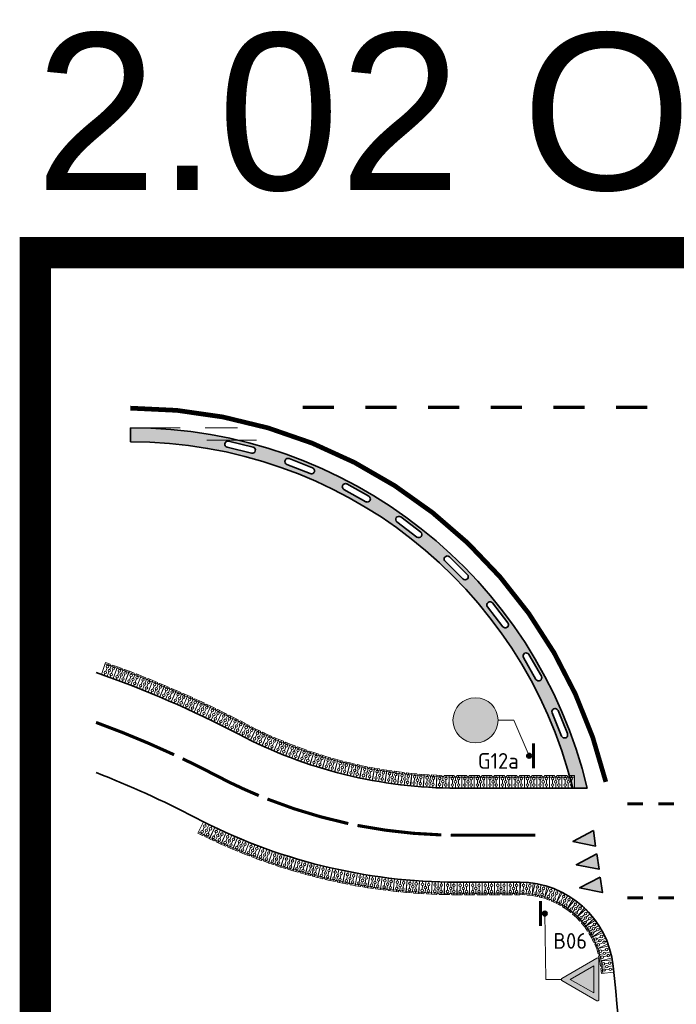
# Model space of a CAD drawing. Header units: metres. Extents: x -699 to 2316, y -1199 to 781.
# Tile 190 of 256: x 38 to 59, y -50 to -19. Entities that reach past the tile are written whole.
import ezdxf

# ---------------------------------------------------------------- set-up
doc = ezdxf.new("R2010")
doc.units = ezdxf.units.M
doc.linetypes.add('HIDDEN2', pattern=[4.762499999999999, 3.175, -1.5875])
for name, color, linetype, lineweight, true_color in [('N-WA-VW-VERKEERSTEKEN_BLAUW', 7, 'Continuous', 5, 0x005b8c), ('N-WA-VW-VERKEERSTEKEN_ROOD', 7, 'Continuous', 5, 0xbb1e10), ('N-WA-VW-VERKEERSTEKEN_WIT', 7, 'Continuous', 5, 0xf1f0ea)]:
    doc.layers.add(name, color=color, linetype=linetype, lineweight=lineweight, true_color=true_color)
for name, color, linetype, lineweight in [('N-WA-VW-VERKEERSTEKEN_BORD-G', 7, 'Continuous', 35), ('N-WE-VH-KANTVERHARDING-G', 210, 'Continuous', 35), ('N-WE-VH-STOOTBAND-G', 7, 'Continuous', 35), ('N-WE-VH-VERHARDING_ASFALT_CONSTRUCTIE-A', 252, 'Continuous', 18), ('N-WE-VH-VERHARDING_BETON-G', 252, 'Continuous', 35), ('N-WE-VH-VERHARDING_GRASBETONSTEEN-G', 70, 'Continuous', 35), ('N-WE-VW-MARKERING_DWARS_DRIEHOEK_5070-G', 7, 'VW-HAAIETAND70-L-N', 35), ('N-WE-VW-MARKERING_LANGS_STREEP_DOORGETROKKEN_010-G', 7, 'Continuous', 13), ('N-WE-VW-MARKERING_LANGS_STREEP_DOORGETROKKEN_015-G', 7, 'Continuous', 13), ('X-XX-AL-M', 7, 'Continuous', 18)]:
    doc.layers.add(name, color=color, linetype=linetype, lineweight=lineweight)
doc.layers.add('X-XX-AL-TEKENBLAD_VIEWPORT-G', color=7, linetype='Continuous', lineweight=18, plot=False)
doc.styles.add('ariel', font='arial.ttf')
doc.styles.add('NLCS-ISO Standaard', font='NLCS-ISO.ttf')
doc.linetypes.add('VW-HAAIETAND70-L-N', pattern='A,0,-0.5,[149,NLCS.SHX,S=1,R=0,X=-0.625,Y=0],-0.5', length=1)

# ---------------------------------------------------------------- blocks, each defined once
blk = doc.blocks.new('GBK4040I')
at = {"layer": 'N-WE-VH-VERHARDING_GRASBETONSTEEN-G', "color": 8, "lineweight": 5, "ltscale": 2}
for p, q in [((-0.1999999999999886, 0.3550000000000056), (0.2000000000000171, 0.3550000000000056)), ((-0.09999999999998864, 0.3400000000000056), (-0.09999999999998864, 0.4000000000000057)), ((1.423861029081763e-14, 0.2400000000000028), (1.423861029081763e-14, 0.3600000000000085)), ((0.1000000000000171, 0.3400000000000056), (0.1000000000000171, 0.4000000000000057)), ((-0.09999999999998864, 0.14), (-0.09999999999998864, 0.2600000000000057)), ((-0.09999999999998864, 0), (-0.09999999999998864, 0.06000000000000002)), ((1.423861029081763e-14, 0), (1.423861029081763e-14, 0.1600000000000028)), ((0.1000000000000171, 0.14), (0.1000000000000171, 0.2600000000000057)), ((0.1000000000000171, 0), (0.1000000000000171, 0.06000000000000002))]:
    blk.add_line(p, q, dxfattribs=at)
at = {"layer": 'N-WE-VH-VERHARDING_GRASBETONSTEEN-G', "lineweight": 18, "ltscale": 2}
blk.add_lwpolyline([(-0.03999999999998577, 0.4000000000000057), (-0.1999999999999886, 0.4000000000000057), (-0.1999999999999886, 2.449293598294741e-17), (0.2000000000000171, -2.449293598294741e-17), (0.2000000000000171, 0.4000000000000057), (0.04000000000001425, 0.4000000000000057)], dxfattribs=at)
at = {"layer": 'N-WE-VH-VERHARDING_GRASBETONSTEEN-G', "color": 8, "lineweight": 5, "ltscale": 2}
for centre in [(-0.09999999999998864, 0.3000000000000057), (0.1000000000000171, 0.3000000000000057), (-0.09999999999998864, 0.1), (1.423861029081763e-14, 0.2000000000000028), (0.1000000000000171, 0.1)]:
    blk.add_circle(centre, 0.04, dxfattribs=at)
at = {"layer": 'N-WE-VH-VERHARDING_GRASBETONSTEEN-G', "lineweight": 18, "ltscale": 2}
blk.add_arc((1.423861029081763e-14, 0.4000000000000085), 0.04, 180.000000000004, 359.999999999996, dxfattribs=at)
blk = doc.blocks.new('GBK4040U')
at = {"layer": 'N-WE-VH-VERHARDING_GRASBETONSTEEN-G', "color": 8, "lineweight": 5, "ltscale": 2}
for p, q in [((-0.0999999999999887, -0.06000000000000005), (-0.0999999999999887, 5.551115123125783e-17)), ((0.100000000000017, -0.06000000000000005), (0.100000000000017, 5.551115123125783e-17)), ((-0.1999999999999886, -0.04500000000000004), (0.2000000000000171, -0.04500000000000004)), ((-0.0999999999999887, -0.2600000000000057), (-0.0999999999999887, -0.14)), ((1.418309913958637e-14, -0.1600000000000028), (1.418309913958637e-14, -0.0399999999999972)), ((1.418309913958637e-14, -0.4000000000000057), (1.418309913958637e-14, -0.2400000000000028)), ((0.100000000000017, -0.2600000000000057), (0.100000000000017, -0.14)), ((-0.0999999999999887, -0.4000000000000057), (-0.0999999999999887, -0.3400000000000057)), ((0.100000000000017, -0.4000000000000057), (0.100000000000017, -0.3400000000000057))]:
    blk.add_line(p, q, dxfattribs=at)
at = {"layer": 'N-WE-VH-VERHARDING_GRASBETONSTEEN-G', "lineweight": 18, "ltscale": 2}
blk.add_lwpolyline([(-0.03999999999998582, 0), (-0.1999999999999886, 0), (-0.1999999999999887, -0.4000000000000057), (0.200000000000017, -0.4000000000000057), (0.2000000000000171, 0), (0.04000000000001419, 0)], dxfattribs=at)
at = {"layer": 'N-WE-VH-VERHARDING_GRASBETONSTEEN-G', "color": 8, "lineweight": 5, "ltscale": 2}
for centre in [(-0.0999999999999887, -0.1), (-0.0999999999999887, -0.3000000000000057), (1.418309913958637e-14, -0.2000000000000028), (0.100000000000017, -0.1), (0.100000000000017, -0.3000000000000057)]:
    blk.add_circle(centre, 0.04, dxfattribs=at)
at = {"layer": 'N-WE-VH-VERHARDING_GRASBETONSTEEN-G', "lineweight": 18, "ltscale": 2}
blk.add_arc((1.418309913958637e-14, 2.775557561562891e-15), 0.04, 180.000000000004, 359.999999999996, dxfattribs=at)
blk = doc.blocks.new('NLCS_Haai70')
at = {"linetype": 'Continuous'}
blk.add_hatch(color=256, dxfattribs=at).paths.add_polyline_path([(-0.25, 0), (0.2499999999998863, 2.273736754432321e-13), (2.842170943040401e-14, -0.7000000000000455)])
blk.add_lwpolyline([(-0.25, 0), (0.2499999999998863, 2.273736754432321e-13), (2.842170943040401e-14, -0.7000000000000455)], close=True, dxfattribs=at)
blk = doc.blocks.new('PAAL')
h = blk.add_hatch(color=256)
edge = h.paths.add_edge_path()
edge.add_arc((0, 0), 0.07500000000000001, 0, 360)
at = {"const_width": 0.1, "flags": 128}
blk.add_lwpolyline([(0.4000000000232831, 0.1375000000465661), (-0.3999999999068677, 0.1375000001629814)], dxfattribs=at)
blk.add_circle((0, 0), 0.07500000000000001)
blk = doc.blocks.new('B06')
at = {"layer": 'N-WA-VW-VERKEERSTEKEN_ROOD'}
h = blk.add_hatch(color=256, dxfattribs=at)
edge = h.paths.add_edge_path()
edge.add_arc((-0.322549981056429, 0.5789099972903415), 0.02110199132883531, 88.06856073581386, 215.1021070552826)
edge.add_line((-0.339814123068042, 0.5667756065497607), (-0.01740215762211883, 0.009035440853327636))
edge.add_arc((-9.039658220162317e-05, 0.02110179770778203), 0.02110199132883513, 214.8766292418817, 325.6142588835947)
edge.add_line((0.01732410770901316, 0.009184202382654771), (0.3396500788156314, 0.5667756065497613))
edge.add_arc((0.3223859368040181, 0.5789099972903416), 0.02110199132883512, 324.897892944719, 451.9314392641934)
edge.add_line((0.3216747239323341, 0.5999999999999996), (-0.3218387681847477, 0.5999999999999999))
h.paths.add_polyline_path([(0.2158005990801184, 0.5173301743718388), (-0.2159742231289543, 0.517330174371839), (-8.681202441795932e-05, 0.1435066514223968)], flags=16)
at = {"layer": 'N-WA-VW-VERKEERSTEKEN_WIT'}
blk.add_hatch(color=256, dxfattribs=at).paths.add_polyline_path([(-0.2159742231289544, 0.517330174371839), (-8.681202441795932e-05, 0.1435066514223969), (0.2158005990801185, 0.5173301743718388)])
at = {"layer": 'N-WA-VW-VERKEERSTEKEN_ROOD'}
blk.add_lwpolyline([(-0.3218387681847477, 0.5999999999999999, 0.619021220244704), (-0.339814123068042, 0.5667756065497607), (-0.01740215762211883, 0.009035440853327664, 0.5246646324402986), (0.01732410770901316, 0.009184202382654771), (0.3396500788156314, 0.5667756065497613, 0.6190212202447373), (0.3216747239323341, 0.5999999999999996)], format="xyb", close=True, dxfattribs=at)
blk.add_lwpolyline([(0.2158005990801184, 0.5173301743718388), (-0.2159742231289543, 0.517330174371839), (-8.681202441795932e-05, 0.1435066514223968)], close=True, dxfattribs=at)
blk = doc.blocks.new('g12A')
at = {"layer": 'N-WA-VW-VERKEERSTEKEN_BLAUW'}
h = blk.add_hatch(color=256, dxfattribs=at)
edge = h.paths.add_edge_path()
edge.add_arc((2.764863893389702e-10, 0.4800000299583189), 0.4418718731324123, 0, 360)
edge = h.paths.add_edge_path(flags=0)
edge.add_line((0.07133211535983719, 0.3507374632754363), (0.08569806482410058, 0.3206364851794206))
edge.add_arc((0.1439608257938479, 0.227577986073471), 0.1097926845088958, 122.0501669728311, 173.654965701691)
edge.add_line((0.03484068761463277, 0.239711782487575), (0.01874000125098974, 0.2396578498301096))
edge.add_line((0.01874000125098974, 0.2396578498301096), (0.07133211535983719, 0.3507374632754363))
h.paths.add_polyline_path([(-0.1022216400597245, 0.3588639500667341), (-0.09913572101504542, 0.3673521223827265), (0.03737177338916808, 0.3673521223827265), (-0.01354741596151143, 0.2598058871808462)], flags=0)
edge = h.paths.add_edge_path(flags=0)
edge.add_arc((0.1439608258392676, 0.2275779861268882), 0.07198901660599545, 200.7712522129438, 454.9338805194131)
edge.add_line((0.1377693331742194, 0.2993002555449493), (0.1840121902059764, 0.2024075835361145))
edge.add_line((0.1840121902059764, 0.2024075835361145), (0.07665082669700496, 0.2020479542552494))
edge = h.paths.add_edge_path(flags=0)
edge.add_line((0.1241772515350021, 0.2400110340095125), (0.1021443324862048, 0.2861766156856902))
edge.add_arc((0.1439608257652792, 0.2275779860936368), 0.0719890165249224, 125.5119851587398, 170.1931474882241)
edge.add_line((0.07302374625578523, 0.2398396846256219), (0.1241772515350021, 0.2400110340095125))
edge = h.paths.add_edge_path(flags=0)
edge.add_line((-0.127300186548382, 0.2898825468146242), (-0.1557746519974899, 0.2115602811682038))
edge.add_line((-0.1557746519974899, 0.2115602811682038), (-0.1913032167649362, 0.2244768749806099))
edge.add_line((-0.1913032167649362, 0.2244768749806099), (-0.1640048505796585, 0.2995641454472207))
edge.add_arc((-0.1633634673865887, 0.227577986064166), 0.07198901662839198, 90.5104811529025, 419.9367764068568)
edge = h.paths.add_edge_path(flags=16)
edge.add_arc((-0.1633634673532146, 0.227577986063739), 0.1097926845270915, -276.7106744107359, 12.078334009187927, ccw=False)
edge.add_line((-0.150533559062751, 0.3366184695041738), (-0.1115855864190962, 0.4437493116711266))
edge.add_line((-0.1115855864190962, 0.4437493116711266), (-0.08527556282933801, 0.4620473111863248))
edge.add_line((-0.08527556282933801, 0.4620473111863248), (-0.02514165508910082, 0.4620473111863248))
edge.add_line((-0.02514165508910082, 0.4620473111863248), (-0.02514165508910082, 0.4242436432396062))
edge.add_line((-0.02514165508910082, 0.4242436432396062), (-0.07342219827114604, 0.4242436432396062))
edge.add_line((-0.07342219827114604, 0.4242436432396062), (-0.08015481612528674, 0.4195612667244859))
edge.add_line((-0.08015481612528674, 0.4195612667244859), (-0.08539200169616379, 0.4051557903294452))
edge.add_line((-0.08539200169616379, 0.4051557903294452), (0.03082698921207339, 0.4051557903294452))
edge.add_line((0.03082698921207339, 0.4051557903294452), (0.03082698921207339, 0.435484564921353))
edge.add_line((0.03082698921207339, 0.435484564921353), (0.1212572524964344, 0.435484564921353))
edge.add_line((0.1212572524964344, 0.435484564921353), (0.1212572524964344, 0.3976808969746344))
edge.add_line((0.1212572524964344, 0.3976808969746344), (0.09355810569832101, 0.3976808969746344))
edge.add_line((0.09355810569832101, 0.3976808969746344), (0.09126317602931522, 0.3928337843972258))
edge.add_line((0.09126317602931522, 0.3928337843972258), (0.1205494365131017, 0.3348455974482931))
edge.add_arc((0.1439608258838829, 0.2275779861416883), 0.1097926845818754, -166.48306365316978, 102.31186368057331, ccw=False)
edge.add_line((0.03720930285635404, 0.2019158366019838), (-0.01231500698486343, 0.2017499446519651))
edge.add_line((-0.01231500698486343, 0.2017499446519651), (-0.0560013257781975, 0.250551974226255))
edge = h.paths.add_edge_path(flags=0)
edge.add_line((-0.1847741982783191, 0.6181774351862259), (-0.1616456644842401, 0.6798243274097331))
edge.add_arc((-0.1633634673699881, 0.6102051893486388), 0.06964032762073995, 88.58655405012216, 252.5646608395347)
edge.add_arc((-0.1634657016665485, 0.6102029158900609), 0.06960759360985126, 252.6443855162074, 410.2965501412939)
edge.add_line((-0.1189993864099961, 0.6637562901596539), (-0.1421480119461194, 0.6020300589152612))
edge.add_arc((-0.1633805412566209, 0.6103164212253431), 0.02279219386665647, 159.8243451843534, 338.68092333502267, ccw=False)
edge = h.paths.add_edge_path(flags=16)
edge.add_line((-0.2290493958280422, 0.722249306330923), (-0.2231880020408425, 0.7025301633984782))
edge.add_arc((-0.1633853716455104, 0.6102074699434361), 0.1099992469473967, 122.933413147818, 356.516282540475)
edge.add_line((-0.05358939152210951, 0.603523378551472), (-0.02661094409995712, 0.5763925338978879))
edge.add_line((-0.02661094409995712, 0.5763925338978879), (0.03882178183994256, 0.5756263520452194))
edge.add_arc((0.1440178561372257, 0.6077343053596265), 0.109986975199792, 196.9732412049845, 325.7313202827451)
edge.add_arc((0.1440297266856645, 0.6077298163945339), 0.1099746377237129, 325.7297707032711, 528.3780169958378)
edge.add_line((0.0363097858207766, 0.6298846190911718), (-0.001219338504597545, 0.6300139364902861))
edge.add_line((-0.001219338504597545, 0.6300139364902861), (0.02285311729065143, 0.678866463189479))
edge.add_line((0.02285311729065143, 0.678866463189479), (-0.03462750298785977, 0.7511687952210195))
edge.add_line((-0.03462750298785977, 0.7511687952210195), (-0.08602489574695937, 0.751633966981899))
edge.add_line((-0.08602489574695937, 0.751633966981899), (-0.08058777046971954, 0.7661262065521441))
edge.add_line((-0.08058777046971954, 0.7661262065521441), (-0.02979513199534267, 0.7656665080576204))
edge.add_line((-0.02979513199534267, 0.7656665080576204), (-0.02938106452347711, 0.8114173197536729))
edge.add_line((-0.02938106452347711, 0.8114173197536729), (-0.08918867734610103, 0.8119586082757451))
edge.add_arc((-0.08559813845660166, 0.7736877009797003), 0.0384389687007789, 95.35974492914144, 160.2664102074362)
edge.add_line((-0.1217796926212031, 0.7866665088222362), (-0.1480434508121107, 0.7191315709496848))
edge.add_arc((-0.1633853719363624, 0.6102074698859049), 0.1099992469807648, 81.98264983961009, 93.65054534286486)
edge.add_line((-0.1703891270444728, 0.7199835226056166), (-0.1771779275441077, 0.7436240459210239))
edge.add_line((-0.1771779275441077, 0.7436240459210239), (-0.2290493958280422, 0.722249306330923))
edge = h.paths.add_edge_path(flags=16)
edge.add_line((0.1998606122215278, 0.7306551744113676), (0.2001298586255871, 0.7604045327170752))
edge.add_line((0.2001298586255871, 0.7604045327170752), (0.05641776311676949, 0.7617051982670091))
edge.add_arc((0.05620445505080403, 0.7527826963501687), 0.008925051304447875, 88.63050470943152, 201.4910732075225)
edge.add_line((0.04789992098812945, 0.7495129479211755), (0.07001343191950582, 0.7123479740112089))
edge.add_arc((0.07510472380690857, 0.7196974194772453), 0.008940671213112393, 235.287910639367, 307.1403180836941)
edge.add_line((0.08050282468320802, 0.7125702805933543), (0.100577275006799, 0.7231812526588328))
edge.add_line((0.100577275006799, 0.7231812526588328), (0.1209031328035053, 0.7292360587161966))
edge.add_line((0.1209031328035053, 0.7292360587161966), (0.1418349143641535, 0.7311077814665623))
edge.add_line((0.1418349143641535, 0.7311077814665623), (0.1998606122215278, 0.7306551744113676))
edge = h.paths.add_edge_path(flags=0)
edge.add_line((0.1442727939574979, 0.5853460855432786), (0.06225347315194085, 0.5860884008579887))
edge.add_arc((0.1439889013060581, 0.6059118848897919), 0.0841049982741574, 193.6328440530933, 467.4521142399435)
edge.add_arc((0.1439522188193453, 0.6079051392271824), 0.08219442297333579, 107.8444319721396, 172.0174188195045)
edge.add_line((0.06255423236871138, 0.6193196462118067), (0.1445735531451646, 0.6185773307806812))
edge.add_arc((0.1398311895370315, 0.6020032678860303), 0.01723918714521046, -75.06958113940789, 74.0324992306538, ccw=False)
at = {"layer": 'N-WA-VW-VERKEERSTEKEN_WIT'}
h = blk.add_hatch(color=256, dxfattribs=at)
h.dxf.hatch_style = 1
edge = h.paths.add_edge_path()
edge.add_arc((0, 0.4799999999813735), 0.48, 0, 360)
at = {"layer": 'N-WA-VW-VERKEERSTEKEN_BLAUW'}
blk.add_circle((0, 0.4799999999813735), 0.48, dxfattribs=at)

msp = doc.modelspace()

# ---------------------------------------------------------------- hatches: boundary and pattern name
at = {"layer": 'N-WE-VH-VERHARDING_ASFALT_CONSTRUCTIE-A'}
h = msp.add_hatch(dxfattribs=at)
h.set_pattern_fill('AR-CONC', color=256, scale=0.0025, angle=180, style=0)
h.set_pattern_definition([(230, (0, 0), (-0.45546167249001, 0.03984771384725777), [0.047625, -0.5238750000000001]), (175, (0, 0), (0.0881085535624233, -0.4776421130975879), [0.0381, -0.419101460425]), (280.4514447, (-0.0379550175, 0.003320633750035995), (-0.3673531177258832, -0.4377943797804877), [0.04047502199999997, -0.4452256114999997]), (226.1842, (-1.555301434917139e-17, -0.1269999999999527), (-0.6776976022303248, 0.105105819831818), [0.0714375, -0.7858125]), (276.63555761, (-0.05647475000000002, -0.1182412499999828), (-0.5935103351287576, -0.6185653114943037), [0.06071255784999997, -0.6678390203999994]), (171.18415117, (-1.555301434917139e-17, -0.1269999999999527), (-0.5935103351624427, -0.6185653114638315), [0.057149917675, -0.6286493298]), (201, (-0.06350000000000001, -0.09524999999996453), (-0.3790359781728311, 0.2556629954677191), [0.047625, -0.5238750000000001]), (146, (-0.06350000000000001, -0.09524999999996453), (-0.1545050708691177, -0.4604699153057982), [0.0381, -0.4191]), (251.4514449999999, (-0.09508633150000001, -0.07394475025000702), (-0.5335410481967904, -0.204806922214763), [0.04047502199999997, -0.4452248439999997]), (217.5, (0, 0), (-0.007721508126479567, -0.2113875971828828), [0, -0.41402, 0, -0.4254500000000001, 0, -0.4206875]), (187.5, (0, 0), (-0.1670491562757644, -0.2504514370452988), [0, -0.24257, 0, -0.404495, 0, -0.1603375]), (147.5, (0.141605, 0), (-0.3389764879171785, 0.01432185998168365), [0, -0.15875, 0, -0.4953, 0, -0.657225]), (137.5, (0.205105, 0), (-0.3703229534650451, -0.06356622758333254), [0, -0.206375, 0, -0.32893, 0, -0.466725])])
h.paths.add_polyline_path([(41.37887252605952, -31.89557454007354), (41.37887252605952, -32.34557454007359, -0.3447230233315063), (55.50163783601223, -43.39557454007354), (55.96482467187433, -43.39557454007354, 0.3468020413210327)])
h.paths.add_polyline_path([(48.89311328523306, -34.25491847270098), (48.1945760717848, -33.86498801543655, -1), (48.29205868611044, -33.69035371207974), (48.99059589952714, -34.08028416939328, -1)], flags=16)
h.paths.add_polyline_path([(50.00809511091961, -34.7421175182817), (50.64773077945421, -35.22260290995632, -1), (50.52760943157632, -35.38251182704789), (49.88797376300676, -34.90202643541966, -1)], flags=16)
h.paths.add_polyline_path([(47.12160449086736, -33.35781144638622), (46.37690267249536, -33.06554581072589, -1), (46.44996908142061, -32.87937035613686), (47.19467089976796, -33.17163599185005, -1)], flags=16)
h.paths.add_polyline_path([(51.56678860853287, -36.01548419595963), (52.13585978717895, -36.57776348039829, -1), (51.99528996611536, -36.72003127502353), (51.4262187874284, -36.15775199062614, -1)], flags=16)
h.paths.add_polyline_path([(45.24538426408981, -32.7075483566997), (44.46809653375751, -32.51827663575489, -1), (44.51541446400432, -32.32395470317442), (45.2927021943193, -32.51322642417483, -1)], flags=16)
h.paths.add_polyline_path([(52.93971838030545, -37.48723551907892), (53.42784877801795, -38.12105624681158, -1), (53.26939359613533, -38.24308884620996), (52.78126319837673, -37.60926811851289, -1)], flags=16)
h.paths.add_polyline_path([(54.10185079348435, -39.13053596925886), (54.50013997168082, -39.82434122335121, -1), (54.32668865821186, -39.92391351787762), (53.9283994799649, -39.23010826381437, -1)], flags=16)
h.paths.add_polyline_path([(55.03199583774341, -40.91542204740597), (55.33318149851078, -41.6565611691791, -1), (55.14789671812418, -41.73185758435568), (54.84671105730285, -40.99071846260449, -1)], flags=16)

# ---------------------------------------------------------------- linework, layer by layer
at = {"layer": 'N-WA-VW-VERKEERSTEKEN_BORD-G', "lineweight": 13}
for p, q in [((53.61808626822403, -41.22959063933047), (53.11808626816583, -41.22959063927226)), ((53.61808626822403, -41.22959063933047), (54.10919536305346, -42.36055447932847)), ((54.63822641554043, -49.50000076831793), (54.60919536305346, -47.39557453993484)), ((55.13822641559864, -49.50000076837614), (54.63822641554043, -49.50000076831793))]:
    msp.add_line(p, q, dxfattribs=at)
at = {"layer": 'N-WE-VH-KANTVERHARDING-G', "color": 8, "linetype": 'HIDDEN2', "lineweight": 5, "ltscale": 0.5}
for p, q in [((41.37887252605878, -31.89557454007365), (44.79452374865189, -31.89557454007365)), ((43.82080199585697, -32.29557454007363), (45.78768814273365, -32.29557454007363))]:
    msp.add_line(p, q, dxfattribs=at)
at = {"layer": 'N-WE-VH-KANTVERHARDING-G'}
for p, q in [((55.96482467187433, -43.39557454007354), (51.80919535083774, -43.39557454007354)), ((51.80919535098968, -46.39557454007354), (53.80919535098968, -46.39557454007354))]:
    msp.add_line(p, q, dxfattribs=at)
for centre, radius, start, end in [((41.37887252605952, -46.89557454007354), 15, 13.49339882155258, 90), ((29.49888383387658, -70.89557454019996), 32.99999999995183, 62.30284012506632, 70.93140040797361), ((51.80919535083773, -28.39557454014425), 14.99999999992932, 242.3028401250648, 270.0000000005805), ((29.49888383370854, -70.89557454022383), 29.99999999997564, 62.3028401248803, 68.93849076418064), ((51.80919535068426, -28.39557454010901), 17.99999999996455, 242.3028401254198, 270.0000000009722), ((53.80919535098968, -49.39557454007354), 3, 6.218135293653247, 90), ((-42.62012747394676, -59.90203443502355), 100, 2.513577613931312, 6.218135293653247)]:
    msp.add_arc(centre, radius, start, end, dxfattribs=at)
at = {"layer": 'N-WE-VH-STOOTBAND-G'}
for points in [[(44.46809653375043, -32.51827663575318, -0.9999999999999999), (44.51541446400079, -32.32395470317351), (45.2927021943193, -32.51322642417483, -0.9999999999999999), (45.24538426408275, -32.707548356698)], [(48.19457607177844, -33.86498801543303, -0.9999999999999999), (48.29205868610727, -33.69035371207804), (48.99059589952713, -34.08028416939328, -0.9999999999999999), (48.89311328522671, -34.25491847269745)], [(49.88797376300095, -34.90202643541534, -0.9999999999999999), (50.00809511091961, -34.7421175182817), (50.6477307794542, -35.22260290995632, -0.9999999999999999), (50.5276094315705, -35.38251182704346)], [(51.42621878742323, -36.15775199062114, -0.9999999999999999), (51.56678860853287, -36.01548419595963), (52.13585978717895, -36.57776348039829, -0.9999999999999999), (51.99528996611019, -36.72003127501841)], [(52.78126319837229, -37.60926811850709, -0.9999999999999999), (52.93971838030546, -37.48723551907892), (53.42784877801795, -38.12105624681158, -0.9999999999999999), (53.26939359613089, -38.24308884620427)], [(53.92839947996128, -39.23010826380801, -0.9999999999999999), (54.10185079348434, -39.13053596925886), (54.50013997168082, -39.82434122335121, -0.9999999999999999), (54.32668865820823, -39.92391351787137)], [(54.84671105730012, -40.99071846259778, -0.9999999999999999), (55.0319958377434, -40.91542204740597), (55.33318149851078, -41.6565611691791, -0.9999999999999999), (55.14789671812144, -41.73185758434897)]]:
    msp.add_lwpolyline(points, format="xyb", close=True, dxfattribs=at)
at = {"layer": 'N-WE-VH-STOOTBAND-G', "flags": 128}
msp.add_lwpolyline([(46.37690267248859, -33.06554581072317, -0.9999999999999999), (46.44996908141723, -32.8793703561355), (47.19467089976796, -33.17163599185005, -0.9999999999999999), (47.12160449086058, -33.35781144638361)], format="xyb", close=True, dxfattribs=at)
at = {"layer": 'N-WE-VH-VERHARDING_BETON-G'}
msp.add_line((41.37887252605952, -32.34557454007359), (41.37887252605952, -31.89557454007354), dxfattribs=at)
msp.add_arc((41.37887252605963, -46.89557454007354), 14.55000000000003, 13.91899392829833, 90, dxfattribs=at)
at = {"layer": 'N-WE-VW-MARKERING_LANGS_STREEP_DOORGETROKKEN_010-G', "const_width": 0.1}
for points in [[(46.87887252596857, -31.24557453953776), (47.87887252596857, -31.24557453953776)], [(48.87887252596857, -31.24557453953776), (49.87887252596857, -31.24557453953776)], [(50.87887252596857, -31.24557453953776), (51.87887252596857, -31.24557453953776)], [(52.87887252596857, -31.24557453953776), (53.87887252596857, -31.24557453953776)], [(54.87887252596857, -31.24557453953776), (55.87887252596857, -31.24557453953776)], [(56.87887252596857, -31.24557453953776), (57.87887252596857, -31.24557453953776)], [(57.24069820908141, -43.89557453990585), (57.74069820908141, -43.89557453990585)], [(58.24069820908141, -43.89557453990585), (58.74069820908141, -43.89557453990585)], [(57.2406982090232, -46.89557453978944), (57.7406982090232, -46.89557453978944)], [(58.2406982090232, -46.89557453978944), (58.7406982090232, -46.89557453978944)]]:
    msp.add_lwpolyline(points, dxfattribs=at)
for points in [[(40.27998316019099, -41.29797502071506, -0.02143184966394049), (42.77423489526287, -42.32959732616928)], [(43.04568591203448, -42.45732295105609, -0.00971292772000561), (44.14002576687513, -43.00494954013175, 0.02237053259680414), (45.47601576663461, -43.63174323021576)], [(45.7540694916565, -43.7443676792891, 0.04093191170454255), (48.33538318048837, -44.52575212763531)], [(48.62921816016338, -44.58624299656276, 0.04093191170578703), (51.30927135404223, -44.88799934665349, 0.04093191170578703)], [(51.60920076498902, -44.89436243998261, 0.003030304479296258), (51.80919535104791, -44.89557454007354), (54.30919535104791, -44.89557454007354)]]:
    msp.add_lwpolyline(points, format="xyb", dxfattribs=at)
at = {"layer": 'N-WE-VW-MARKERING_LANGS_STREEP_DOORGETROKKEN_015-G', "const_width": 0.15, "flags": 128}
msp.add_lwpolyline([(56.55947281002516, -43.19557453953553, 0.3458034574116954), (41.37887252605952, -31.27057454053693)], format="xyb", dxfattribs=at)
at = {"layer": 'X-XX-AL-TEKENBLAD_VIEWPORT-G', "color": 3, "const_width": 1}
msp.add_lwpolyline([(38.34236124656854, -26.305476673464), (215.9474087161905, -26.305476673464), (215.9474087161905, -148.1638074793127), (38.34236124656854, -148.1638074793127)], close=True, dxfattribs=at)

# ---------------------------------------------------------------- block references
at = {"xscale": 1.5, "yscale": 1.5, "zscale": 1.5, "rotation": 90}
msp.add_blockref('g12A', (53.11808626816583, -41.22959063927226), dxfattribs=at)
at = {"layer": 'N-WA-VW-VERKEERSTEKEN_BORD-G', "lineweight": 13}
for p, rotation in [((54.10919536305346, -42.36055447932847), 270), ((54.60919536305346, -47.39557453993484), 89.99999999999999)]:
    msp.add_blockref('PAAL', p, dxfattribs=dict(at, rotation=rotation))
at = {"layer": 'N-WA-VW-VERKEERSTEKEN_BORD-G', "xscale": 2, "yscale": 2, "zscale": 2, "rotation": 270}
msp.add_blockref('B06', (55.13822641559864, -49.50000076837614), dxfattribs=at)
at = {"layer": 'N-WE-VH-VERHARDING_GRASBETONSTEEN-G', "xscale": -1}
for name, p, rotation in [('GBK4040I', (40.63822691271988, -39.83249298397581), 340.2719669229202), ('GBK4040I', (40.63822691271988, -39.83249298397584), 340.2719669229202), ('GBK4040I', (41.01392158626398, -39.96979394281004), 339.5774726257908), ('GBK4040I', (41.38792444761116, -40.11163857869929), 338.8829783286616), ('GBK4040I', (41.76018054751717, -40.25800605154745), 338.1884840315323), ('GBK4040I', (42.130635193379, -40.4088748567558), 337.4939897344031), ('GBK4040I', (42.4992339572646, -40.5642228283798), 336.7994954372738), ('GBK4040I', (42.86592268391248, -40.72402714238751), 336.1050011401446), ('GBK4040I', (43.23064749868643, -40.88826432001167), 335.4105068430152), ('GBK4040I', (43.59335481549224, -41.05691023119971), 334.716012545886), ('GBK4040I', (43.95399134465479, -41.22994009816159), 334.0215182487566), ('GBK4040I', (44.31250410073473, -41.40732849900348), 333.3270239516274), ('GBK4040I', (44.66884041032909, -41.58904937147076), 332.6325296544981), ('GBK4040U', (45.20781156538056, -41.4179296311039), 333.1183177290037), ('GBK4040U', (45.56702116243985, -41.59387978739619), 334.6880651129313), ('GBK4040U', (45.93091590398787, -41.7599237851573), 336.2578124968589), ('GBK4040U', (46.29922266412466, -41.9159369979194), 337.8275598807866), ('GBK4040U', (46.6716650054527, -42.06180232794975), 339.3973072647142), ('GBK4040U', (47.04796338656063, -42.19741029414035), 340.9670546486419), ('GBK4040U', (47.42783537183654, -42.32265911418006), 342.5368020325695), ('GBK4040U', (47.81099584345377, -42.43745478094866), 344.1065494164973), ('GBK4040U', (48.19715721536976, -42.54171113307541), 345.6762968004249), ('GBK4040U', (48.58602964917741, -42.63534991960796), 347.2460441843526), ('GBK4040U', (48.97732127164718, -42.71830085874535), 348.8157915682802), ('GBK4040U', (49.37073839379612, -42.79050169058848), 350.3855389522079), ('GBK4040U', (49.76598573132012, -42.85189822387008), 351.9552863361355), ('GBK4040U', (50.16276662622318, -42.90244437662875), 353.5250337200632), ('GBK4040U', (50.5607832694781, -42.94210221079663), 355.0947811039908), ('GBK4040U', (50.9597369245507, -42.97084196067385), 356.6645284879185), ('GBK4040U', (51.35932815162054, -42.98864205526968), 358.2342758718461), ('GBK4040I', (43.88989970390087, -44.5598795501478), 153.8986155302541), ('GBK4040I', (44.25103221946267, -44.73185839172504), 155.1718550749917), ('GBK4040I', (44.61589700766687, -44.895770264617), 156.4450946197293), ('GBK4040I', (44.98431389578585, -45.05153422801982), 157.7183341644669), ('GBK4040I', (45.35610095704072, -45.19907336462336), 158.9915737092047), ('GBK4040I', (45.73107460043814, -45.33831481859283), 160.2648132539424), ('GBK4040I', (46.10904966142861, -45.46918983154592), 161.5380527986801), ('GBK4040I', (46.48983949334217, -45.59163377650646), 162.8112923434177), ('GBK4040I', (46.87325605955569, -45.70558618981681), 164.0845318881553), ('GBK4040I', (47.2591100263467, -45.81099080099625), 165.357771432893), ('GBK4040I', (47.64721085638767, -45.90779556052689), 166.6310109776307), ('GBK4040I', (48.03736690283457, -45.99595266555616), 167.9042505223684), ('GBK4040I', (48.42938550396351, -46.07541858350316), 169.1774900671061), ('GBK4040I', (48.82307307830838, -46.14615407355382), 170.4507296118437), ('GBK4040I', (49.21823522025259, -46.20812420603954), 171.7239691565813), ('GBK4040I', (49.61467679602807, -46.26129837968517), 172.9972087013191), ('GBK4040I', (50.01220204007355, -46.30565033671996), 174.2704482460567), ('GBK4040I', (50.41061465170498, -46.34115817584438), 175.5436877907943), ('GBK4040I', (50.80971789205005, -46.36780436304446), 176.8169273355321), ('GBK4040I', (51.20931468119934, -46.38557574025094), 178.0901668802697), ('GBK4040I', (51.60920769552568, -46.3944635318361), 179.3634064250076), ('GBK4040U', (54.00860624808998, -46.80323287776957), 175.6012946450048), ('GBK4040U', (54.40350140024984, -46.86440873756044), 166.7865593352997), ('GBK4040U', (54.78435785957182, -46.98537577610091), 157.9718240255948), ('GBK4040U', (55.14217903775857, -47.1632765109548), 149.1570887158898), ('GBK4040U', (55.46851248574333, -47.39390857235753), 140.3423534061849), ('GBK4040U', (55.75564955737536, -47.67182397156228), 131.5276180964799), ('GBK4040U', (55.9968075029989, -47.99045779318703), 122.7128827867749), ('GBK4040U', (56.18628969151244, -48.3422832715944), 113.89814747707), ('GBK4040U', (56.31962017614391, -48.71898958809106), 105.0834121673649), ('GBK4040U', (56.39347490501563, -49.11091581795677), 96.27733915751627)]:
    msp.add_blockref(name, p, dxfattribs=dict(at, rotation=rotation))
for p in [(51.75922000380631, -43.39557454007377), (52.1592200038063, -43.39557454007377), (52.55922000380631, -43.39557454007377), (52.9592200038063, -43.39557454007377), (53.35922000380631, -43.39557454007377), (53.75922000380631, -43.39557454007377), (54.1592200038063, -43.39557454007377), (54.55922000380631, -43.39557454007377), (54.9592200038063, -43.39557454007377), (55.35922000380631, -43.39557454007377)]:
    msp.add_blockref('GBK4040I', p, dxfattribs=at)
at = {"layer": 'N-WE-VH-VERHARDING_GRASBETONSTEEN-G', "rotation": 180}
for p in [(52.00919535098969, -46.39557454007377), (52.40919535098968, -46.39557454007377), (52.80919535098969, -46.39557454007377), (53.2091953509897, -46.39557454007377), (53.6091953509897, -46.39557454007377)]:
    msp.add_blockref('GBK4040I', p, dxfattribs=at)
at = {"layer": 'N-WE-VW-MARKERING_DWARS_DRIEHOEK_5070-G', "rotation": 278.2883291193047}
for p in [(56.19799181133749, -44.99615954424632), (56.30610778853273, -45.73832592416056), (56.41422376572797, -46.48049230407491)]:
    msp.add_blockref('NLCS_Haai70', p, dxfattribs=at)

# ---------------------------------------------------------------- texts
at = {"layer": 'X-XX-AL-M', "char_height": 0.5, "attachment_point": 5, "style": 'NLCS-ISO Standaard'}
for s, insert in [('\\A1;G12a', (53.12572182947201, -42.525882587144)), ('\\A1;B06', (55.42062971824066, -48.26989033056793))]:
    msp.add_mtext(s, dxfattribs=dict(at, insert=insert))
at = {"layer": 'X-XX-AL-TEKENBLAD_VIEWPORT-G', "color": 3, "style": 'ariel'}
msp.add_text('2.02 Orgineel tot 5-2023', height=5, dxfattribs=at).set_placement((38.34236124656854, -24.305476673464))

doc.saveas('drawing.dxf')
